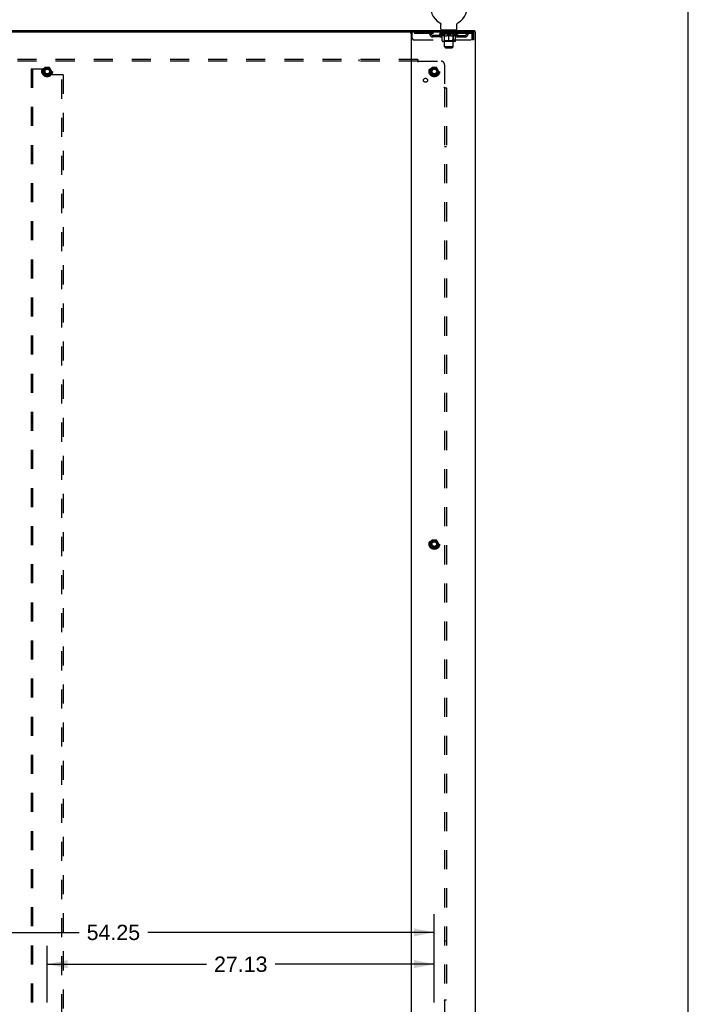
# Model space of a CAD drawing. Header units: inches. Extents: x 0 to 243, y 0 to 157.
# Tile 27 of 28: x 196 to 243, y 53 to 122. Entities that reach past the tile are written whole.
import ezdxf

# ---------------------------------------------------------------- set-up
doc = ezdxf.new("R2010")
doc.units = ezdxf.units.IN
doc.header["$LTSCALE"] = 13.357143
doc.header["$MEASUREMENT"] = 0
doc.linetypes.add('HIDDEN', pattern=[0.2, 0.1, -0.1])
doc.layers.get('0').update_dxf_attribs({"linetype": 'CONTINUOUS'})
for name, color, linetype in [('DEFAULT_2', 8, 'HIDDEN'), ('DIMENSIONS', 7, 'CONTINUOUS'), ('SUBPANEL', 7, 'CONTINUOUS')]:
    doc.layers.add(name, color=color, linetype=linetype)
doc.styles.get("Standard").update_dxf_attribs({"font": 'arial.ttf'})
doc.dimstyles.new('DIMSTYLE_1', dxfattribs={"dimtxt": 1.071429, "dimasz": 1.428571, "dimexe": 0.09, "dimexo": 0.07, "dimgap": 0.0375, "dimtad": 0, "dimtih": 1, "dimtoh": 1, "dimzin": 4, "dimdsep": 46, "dimtxsty": 'Standard', "dimblk": '_FILLED', "dimblk1": '_FILLED', "dimblk2": '_FILLED', "dimcen": 0.09, "dimadec": 3, "dimazin": 1, "dimtfac": 1, "dimtdec": 3, "dimtofl": 0, "dimtmove": 0, "dimatfit": 3, "dimldrblk": '_FILLED', "dimfxl": 0, "dimtolj": 1, "dimtzin": 4, "dimarcsym": 0})

# ---------------------------------------------------------------- blocks, each defined once
blk = doc.blocks.new('_FILLED')
at = {"color": 0, "linetype": 'ByBlock'}
blk.add_solid([(0, 0), (-1, 0.2), (-1, -0.2)], dxfattribs=at)
blk = doc.blocks.new('*D5')
at = {"layer": 'DIMENSIONS', "color": 2, "linetype": 'Continuous'}
for p, q in [((197.937, 52.754), (197.937, 56.714)), ((225.062, 52.754), (225.062, 56.714)), ((197.937, 55.429), (209.092, 55.429)), ((225.062, 55.429), (213.907, 55.429))]:
    blk.add_line(p, q, dxfattribs=at)
at = {"layer": 'DIMENSIONS', "color": 2, "linetype": 'Continuous', "xscale": 1.4285714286, "yscale": 1.4285714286, "zscale": 1.4285714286, "rotation": 180}
blk.add_blockref('_FILLED', (197.937, 55.429), dxfattribs=at)
at = {"layer": 'DIMENSIONS', "color": 2, "linetype": 'Continuous', "xscale": 1.4285714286, "yscale": 1.4285714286, "zscale": 1.4285714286}
blk.add_blockref('_FILLED', (225.062, 55.429), dxfattribs=at)
at = {"layer": 'DIMENSIONS', "color": 2, "linetype": 'Continuous', "insert": (211.499, 55.964), "char_height": 1.0714, "width": 3.74403, "attachment_point": 2, "line_spacing_factor": 0.9}
blk.add_mtext('27.13', dxfattribs=at)
blk = doc.blocks.new('*D6')
at = {"layer": 'DIMENSIONS', "color": 2, "linetype": 'Continuous'}
for p, q in [((170.812, 52.754), (170.812, 58.943)), ((225.062, 52.754), (225.062, 58.943)), ((170.812, 57.657), (200.166, 57.657)), ((225.062, 57.657), (204.981, 57.657))]:
    blk.add_line(p, q, dxfattribs=at)
at = {"layer": 'DIMENSIONS', "color": 2, "linetype": 'Continuous', "xscale": 1.4285714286, "yscale": 1.4285714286, "zscale": 1.4285714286, "rotation": 180}
blk.add_blockref('_FILLED', (170.812, 57.657), dxfattribs=at)
at = {"layer": 'DIMENSIONS', "color": 2, "linetype": 'Continuous', "xscale": 1.4285714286, "yscale": 1.4285714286, "zscale": 1.4285714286}
blk.add_blockref('_FILLED', (225.062, 57.657), dxfattribs=at)
at = {"layer": 'DIMENSIONS', "color": 2, "linetype": 'Continuous', "insert": (202.574, 58.193), "char_height": 1.0714, "width": 3.74403, "attachment_point": 2, "line_spacing_factor": 0.9}
blk.add_mtext('54.25', dxfattribs=at)

msp = doc.modelspace()

# ---------------------------------------------------------------- linework, layer by layer
at = {"color": 7, "linetype": 'Continuous'}
for p, q in [((242.857, 0), (242.857, 157.143)), ((167.989, 120.879), (227.885, 120.879)), ((225.448, 121.417), (225.448, 121.417)), ((225.448, 121.417), (225.452, 121.414)), ((225.45, 121.415), (225.449, 121.416)), ((225.452, 121.414), (225.456, 121.411)), ((225.456, 121.411), (225.461, 121.409)), ((225.46, 121.409), (225.465, 121.406)), ((225.464, 121.406), (225.469, 121.402)), ((225.468, 121.402), (225.472, 121.399)), ((225.472, 121.399), (225.476, 121.396)), ((225.476, 121.396), (225.48, 121.392)), ((225.48, 121.392), (225.483, 121.388)), ((225.483, 121.388), (225.487, 121.384)), ((225.486, 121.385), (225.49, 121.381)), ((225.49, 121.381), (225.493, 121.377)), ((225.493, 121.377), (225.496, 121.372)), ((225.496, 121.372), (225.499, 121.368)), ((225.498, 121.368), (225.501, 121.364)), ((225.501, 121.364), (225.504, 121.359)), ((225.504, 121.359), (225.506, 121.355)), ((225.506, 121.355), (225.508, 121.35)), ((225.508, 121.35), (225.51, 121.346)), ((225.51, 121.346), (225.512, 121.341)), ((225.512, 121.341), (225.513, 121.336)), ((225.513, 121.336), (225.515, 121.331)), ((225.515, 121.331), (225.516, 121.326)), ((225.516, 121.326), (225.517, 121.321)), ((225.517, 121.321), (225.518, 121.316)), ((225.518, 121.316), (225.519, 121.311)), ((225.519, 121.311), (225.52, 121.306)), ((225.52, 121.296), (225.52, 121.292)), ((225.52, 120.978), (225.52, 121.292)), ((225.583, 120.909), (225.583, 120.879)), ((226.583, 120.909), (225.583, 120.909)), ((226.583, 120.909), (226.583, 120.879)), ((226.645, 120.978), (226.645, 121.292)), ((226.646, 121.306), (226.647, 121.311)), ((226.646, 121.301), (226.646, 121.306)), ((226.647, 121.311), (226.648, 121.316)), ((226.648, 121.316), (226.649, 121.321)), ((226.649, 121.321), (226.65, 121.326)), ((226.65, 121.326), (226.651, 121.331)), ((226.651, 121.331), (226.652, 121.336)), ((226.652, 121.336), (226.654, 121.341)), ((226.654, 121.341), (226.656, 121.346)), ((226.656, 121.346), (226.658, 121.35)), ((226.658, 121.35), (226.66, 121.355)), ((226.66, 121.355), (226.662, 121.359)), ((226.662, 121.359), (226.665, 121.364)), ((226.665, 121.364), (226.668, 121.368)), ((226.667, 121.368), (226.67, 121.372)), ((226.67, 121.372), (226.673, 121.377)), ((226.673, 121.377), (226.676, 121.381)), ((226.676, 121.381), (226.68, 121.385)), ((226.679, 121.384), (226.683, 121.388)), ((226.683, 121.388), (226.686, 121.392)), ((226.686, 121.392), (226.69, 121.396)), ((226.69, 121.396), (226.694, 121.399)), ((226.694, 121.399), (226.698, 121.402)), ((226.697, 121.402), (226.701, 121.406)), ((226.701, 121.406), (226.706, 121.409)), ((226.705, 121.409), (226.71, 121.411)), ((226.71, 121.411), (226.714, 121.414)), ((226.71, 121.411), (226.711, 121.412)), ((226.714, 121.414), (226.718, 121.417)), ((226.717, 121.416), (226.716, 121.415)), ((226.718, 121.417), (226.718, 121.417)), ((227.885, 120.879), (227.885, 120.775))]:
    msp.add_line(p, q, dxfattribs=at)
at = {"color": 3, "linetype": 'Continuous'}
for p, q in [((167.937, 120.775), (227.937, 120.775)), ((223.437, 120.775), (223.437, 48.983)), ((227.937, 48.983), (227.937, 120.775))]:
    msp.add_line(p, q, dxfattribs=at)
at = {"color": 7, "linetype": 'Continuous'}
for points in [[(225.52, 121.306), (225.52, 121.301), (225.52, 121.296)], [(226.645, 121.292), (226.646, 121.296), (226.646, 121.301)], [(226.645, 121.292), (226.646, 121.296), (226.646, 121.301)]]:
    msp.add_lwpolyline(points, dxfattribs=at)
for centre, radius, start, end in [((226.083, 122.537), 1.288, 299.50527, 240.49473), ((225.589, 120.978), 0.069, 180, 265), ((226.576, 120.978), 0.069, 275, 360)]:
    msp.add_arc(centre, radius, start, end, dxfattribs=at)
at = {"layer": 'DEFAULT_2', "color": 8, "linetype": 'HIDDEN'}
for p, q in [((225.455, 121.412), (225.456, 121.411)), ((225.68, 120.909), (225.68, 120.879)), ((225.718, 120.819), (225.718, 120.899)), ((225.788, 120.809), (225.728, 120.809)), ((225.783, 119.728), (225.783, 120.799)), ((226.438, 120.809), (226.378, 120.809)), ((226.383, 119.728), (226.383, 120.799)), ((226.448, 120.819), (226.448, 120.899)), ((226.486, 120.909), (226.486, 120.879)), ((223.395, 120.775), (223.395, 120.671)), ((227.666, 120.671), (223.395, 120.671)), ((223.52, 120.337), (223.52, 120.775)), ((223.645, 120.212), (227.699, 120.212)), ((224.495, 120.775), (224.495, 120.671)), ((224.968, 120.42), (224.968, 120.524)), ((225.451, 120.524), (224.968, 120.524)), ((225.451, 120.42), (224.968, 120.42)), ((225.218, 120.42), (225.218, 120.524)), ((225.45, 120.624), (225.45, 120.671)), ((226.716, 120.624), (225.45, 120.624)), ((225.609, 120.512), (225.45, 120.624)), ((225.459, 120.664), (225.459, 120.671)), ((225.468, 120.661), (225.468, 120.664)), ((225.468, 120.661), (226.698, 120.661)), ((225.477, 120.661), (225.477, 120.664)), ((225.478, 120.661), (225.478, 120.664)), ((225.488, 120.664), (225.488, 120.671)), ((225.504, 120.661), (225.504, 120.664)), ((225.506, 120.661), (225.506, 120.664)), ((225.535, 120.664), (225.535, 120.671)), ((225.549, 120.661), (225.549, 120.664)), ((225.552, 120.661), (225.552, 120.664)), ((225.756, 120.664), (225.555, 120.664)), ((225.598, 120.664), (225.598, 120.671)), ((225.599, 120.661), (225.599, 120.664)), ((225.6, 120.661), (225.6, 120.664)), ((225.603, 120.661), (225.603, 120.664)), ((225.609, 120.512), (225.619, 120.512)), ((225.61, 120.661), (225.61, 120.664)), ((225.61, 120.661), (225.61, 120.664)), ((225.614, 120.661), (225.614, 120.664)), ((225.617, 120.661), (225.617, 120.665)), ((225.619, 120.149), (225.619, 120.556)), ((225.621, 120.661), (225.621, 120.664)), ((225.636, 120.661), (225.636, 120.664)), ((225.645, 120.671), (225.645, 120.775)), ((225.654, 120.661), (225.654, 120.666)), ((225.654, 120.661), (225.654, 120.664)), ((226.509, 120.112), (225.657, 120.112)), ((225.674, 120.661), (225.674, 120.664)), ((225.674, 120.661), (225.674, 120.664)), ((225.676, 120.664), (225.676, 120.671)), ((225.686, 120.661), (225.686, 120.664)), ((225.69, 120.661), (225.69, 120.664)), ((225.699, 120.661), (225.699, 120.664)), ((225.71, 120.661), (225.71, 120.668)), ((225.726, 120.661), (225.726, 120.664)), ((225.729, 120.661), (225.729, 120.664)), ((225.77, 120.152), (225.73, 120.112)), ((225.756, 120.661), (225.756, 120.664)), ((225.823, 120.664), (225.761, 120.664)), ((225.762, 120.512), (225.942, 120.512)), ((225.766, 120.664), (225.766, 120.671)), ((225.77, 120.152), (225.77, 120.621)), ((226.396, 120.152), (225.77, 120.152)), ((225.773, 120.661), (225.773, 120.664)), ((225.778, 120.661), (225.778, 120.664)), ((225.784, 120.661), (225.784, 120.669)), ((225.788, 120.661), (225.788, 120.664)), ((225.799, 120.661), (225.799, 120.664)), ((225.823, 120.661), (225.823, 120.664)), ((225.898, 120.664), (225.839, 120.664)), ((225.859, 120.661), (225.859, 120.664)), ((225.866, 120.664), (225.866, 120.671)), ((225.87, 120.661), (225.87, 120.664)), ((225.872, 120.661), (225.872, 120.67)), ((225.875, 120.661), (225.875, 120.664)), ((225.883, 120.661), (225.883, 120.664)), ((225.898, 120.661), (225.898, 120.664)), ((225.978, 120.664), (225.924, 120.664)), ((225.937, 120.661), (225.937, 120.664)), ((225.969, 120.664), (226.046, 120.668)), ((225.973, 120.664), (225.973, 120.671)), ((225.974, 120.67), (225.973, 120.671)), ((225.974, 120.664), (225.974, 120.67)), ((225.974, 120.661), (225.974, 120.664)), ((225.977, 120.661), (225.977, 120.664)), ((225.978, 120.661), (225.978, 120.664)), ((225.979, 120.661), (225.979, 120.664)), ((226.014, 120.664), (226.078, 120.664)), ((226.019, 120.661), (226.019, 120.664)), ((226.025, 120.664), (226.025, 120.667)), ((226.046, 120.664), (226.046, 120.668)), ((226.062, 120.661), (226.062, 120.664)), ((226.08, 120.664), (226.08, 120.664)), ((226.08, 120.661), (226.08, 120.664)), ((226.08, 120.661), (226.08, 120.664)), ((226.083, 120.664), (226.083, 120.671)), ((226.083, 120.671), (226.197, 120.664)), ((226.083, 120.112), (226.083, 120.556)), ((226.086, 120.661), (226.086, 120.664)), ((226.086, 120.661), (226.086, 120.664)), ((226.086, 120.664), (226.086, 120.664)), ((226.104, 120.661), (226.104, 120.664)), ((226.104, 120.664), (226.152, 120.664)), ((226.146, 120.661), (226.146, 120.664)), ((226.187, 120.661), (226.187, 120.664)), ((226.187, 120.661), (226.187, 120.664)), ((226.188, 120.664), (226.242, 120.664)), ((226.189, 120.661), (226.189, 120.664)), ((226.192, 120.67), (226.193, 120.671)), ((226.192, 120.664), (226.192, 120.67)), ((226.192, 120.661), (226.192, 120.664)), ((226.193, 120.664), (226.193, 120.671)), ((226.224, 120.512), (226.404, 120.512)), ((226.229, 120.661), (226.229, 120.664)), ((226.268, 120.661), (226.268, 120.664)), ((226.268, 120.664), (226.327, 120.664)), ((226.283, 120.661), (226.283, 120.664)), ((226.291, 120.661), (226.291, 120.664)), ((226.293, 120.661), (226.293, 120.67)), ((226.296, 120.661), (226.296, 120.664)), ((226.3, 120.664), (226.3, 120.671)), ((226.307, 120.661), (226.307, 120.664)), ((226.343, 120.661), (226.343, 120.664)), ((226.343, 120.664), (226.405, 120.664)), ((226.367, 120.661), (226.367, 120.664)), ((226.378, 120.661), (226.378, 120.664)), ((226.382, 120.661), (226.382, 120.669)), ((226.388, 120.661), (226.388, 120.664)), ((226.393, 120.661), (226.393, 120.664)), ((226.396, 120.152), (226.396, 120.621)), ((226.396, 120.152), (226.436, 120.112)), ((226.4, 120.664), (226.4, 120.671)), ((226.41, 120.661), (226.41, 120.664)), ((226.41, 120.664), (226.611, 120.664)), ((226.437, 120.661), (226.437, 120.664)), ((226.44, 120.661), (226.44, 120.664)), ((226.456, 120.661), (226.456, 120.668)), ((226.467, 120.661), (226.467, 120.664)), ((226.476, 120.661), (226.476, 120.664)), ((226.48, 120.661), (226.48, 120.664)), ((226.49, 120.664), (226.49, 120.671)), ((226.491, 120.661), (226.491, 120.664)), ((226.492, 120.661), (226.492, 120.664)), ((226.512, 120.661), (226.512, 120.666)), ((226.512, 120.661), (226.512, 120.664)), ((226.52, 120.671), (226.52, 120.775)), ((226.53, 120.661), (226.53, 120.664)), ((226.545, 120.661), (226.545, 120.664)), ((226.546, 120.149), (226.546, 120.556)), ((226.546, 120.512), (226.557, 120.512)), ((226.549, 120.661), (226.549, 120.665)), ((226.552, 120.661), (226.552, 120.664)), ((226.556, 120.661), (226.556, 120.664)), ((226.556, 120.661), (226.556, 120.664)), ((226.557, 120.512), (226.716, 120.624)), ((226.563, 120.661), (226.563, 120.664)), ((226.566, 120.661), (226.566, 120.664)), ((226.567, 120.661), (226.567, 120.664)), ((226.568, 120.664), (226.568, 120.671)), ((226.614, 120.661), (226.614, 120.664)), ((226.617, 120.661), (226.617, 120.664)), ((226.631, 120.664), (226.631, 120.671)), ((226.66, 120.661), (226.66, 120.664)), ((226.662, 120.661), (226.662, 120.664)), ((226.678, 120.664), (226.678, 120.671)), ((226.688, 120.661), (226.688, 120.664)), ((226.689, 120.661), (226.689, 120.664)), ((226.698, 120.661), (226.698, 120.664)), ((226.707, 120.664), (226.707, 120.671)), ((226.715, 120.524), (227.198, 120.524)), ((226.715, 120.42), (227.198, 120.42)), ((226.716, 120.624), (226.716, 120.671)), ((226.948, 120.42), (226.948, 120.524)), ((227.198, 120.42), (227.198, 120.524)), ((227.666, 120.775), (227.666, 120.671)), ((227.699, 120.608), (227.699, 120.212)), ((227.729, 120.212), (227.729, 120.608)), ((227.833, 120.608), (227.729, 120.608)), ((227.833, 120.212), (227.729, 120.212)), ((227.833, 120.212), (227.833, 120.608)), ((226.383, 119.728), (225.783, 119.728)), ((225.852, 119.659), (225.783, 119.728)), ((225.852, 119.659), (226.314, 119.659)), ((226.314, 119.659), (226.383, 119.728)), ((196.812, 118.191), (196.812, 51.566)), ((196.812, 118.191), (196.916, 118.191)), ((196.916, 118.191), (196.916, 51.566)), ((196.916, 118.191), (197.708, 118.191)), ((197.774, 118.276), (197.619, 118.009)), ((197.771, 118.129), (197.771, 117.838)), ((198.091, 118.281), (197.783, 118.281)), ((198.255, 118.009), (198.1, 118.276)), ((224.899, 118.276), (224.744, 118.009)), ((225.216, 118.281), (224.908, 118.281)), ((225.38, 118.009), (225.225, 118.276)), ((197.619, 117.999), (197.774, 117.731)), ((198.091, 117.726), (197.783, 117.726)), ((198.958, 117.775), (197.833, 117.775)), ((198.1, 117.731), (198.255, 117.999)), ((198.958, 51.982), (198.958, 117.775)), ((199.062, 117.775), (198.958, 117.775)), ((199.062, 117.775), (199.062, 51.982)), ((224.744, 117.999), (224.899, 117.731)), ((225.216, 117.726), (224.908, 117.726)), ((225.225, 117.731), (225.38, 117.999)), ((224.899, 85.151), (224.744, 84.884)), ((225.216, 85.156), (224.908, 85.156)), ((225.38, 84.884), (225.225, 85.151)), ((224.744, 84.874), (224.899, 84.606)), ((225.216, 84.601), (224.908, 84.601)), ((225.225, 84.606), (225.38, 84.874))]:
    msp.add_line(p, q, dxfattribs=at)
for points in [[(225.769, 120.512), (225.745, 120.517), (225.72, 120.522), (225.695, 120.529), (225.67, 120.537), (225.645, 120.546), (225.619, 120.556)], [(225.619, 120.555), (225.644, 120.545), (225.668, 120.537), (225.692, 120.529), (225.715, 120.523), (225.739, 120.517), (225.762, 120.512)], [(226.083, 120.556), (226.057, 120.546), (226.031, 120.537), (226.006, 120.529), (225.981, 120.522), (225.957, 120.517), (225.932, 120.512)], [(225.942, 120.512), (225.965, 120.517), (225.988, 120.523), (226.012, 120.529), (226.035, 120.537), (226.059, 120.545), (226.083, 120.554)], [(226.234, 120.512), (226.209, 120.517), (226.184, 120.523), (226.159, 120.529), (226.134, 120.537), (226.109, 120.546), (226.083, 120.556)], [(226.083, 120.554), (226.107, 120.545), (226.131, 120.536), (226.155, 120.529), (226.178, 120.522), (226.201, 120.517), (226.224, 120.512)], [(226.546, 120.556), (226.521, 120.546), (226.495, 120.537), (226.47, 120.529), (226.446, 120.522), (226.421, 120.517), (226.397, 120.512)], [(226.404, 120.512), (226.428, 120.517), (226.451, 120.523), (226.475, 120.529), (226.498, 120.537), (226.522, 120.545), (226.546, 120.555)], [(227.671, 120.77), (227.668, 120.774), (227.666, 120.775)], [(227.678, 120.661), (227.675, 120.664), (227.673, 120.667), (227.671, 120.669), (227.668, 120.67), (227.666, 120.671)], [(227.671, 120.77), (227.673, 120.765), (227.675, 120.758), (227.678, 120.749), (227.68, 120.738), (227.682, 120.726), (227.685, 120.712), (227.687, 120.696), (227.69, 120.68), (227.692, 120.663), (227.694, 120.645), (227.697, 120.626), (227.699, 120.608)], [(227.678, 120.661), (227.68, 120.657), (227.682, 120.652), (227.685, 120.647), (227.687, 120.641), (227.69, 120.635), (227.692, 120.628), (227.694, 120.622), (227.697, 120.615), (227.699, 120.608)]]:
    msp.add_lwpolyline(points, dxfattribs=at)
for centre, radius in [((197.937, 118.004), 0.372), ((197.937, 118.004), 0.356), ((197.937, 118.004), 0.312), ((197.937, 118.004), 0.204), ((197.937, 118.004), 0.188), ((197.937, 118.004), 0.183), ((197.937, 118.004), 0.165), ((225.062, 118.004), 0.372), ((225.062, 118.004), 0.356), ((225.062, 118.004), 0.312), ((225.062, 118.004), 0.204), ((225.062, 118.004), 0.188), ((225.062, 118.004), 0.183), ((225.062, 118.004), 0.165), ((225.062, 84.879), 0.372), ((225.062, 84.879), 0.356), ((225.062, 84.879), 0.312), ((225.062, 84.879), 0.204), ((225.062, 84.879), 0.188), ((225.062, 84.879), 0.183), ((225.062, 84.879), 0.165)]:
    msp.add_circle(centre, radius, dxfattribs=at)
for centre, radius, start, end in [((225.589, 120.978), 0.069, 265, 270), ((225.708, 120.899), 0.01, 0, 90), ((225.728, 120.819), 0.01, 180, 270), ((225.773, 120.799), 0.01, 0, 90), ((226.393, 120.799), 0.01, 90, 180), ((226.438, 120.819), 0.01, 270, 360), ((226.458, 120.899), 0.01, 90, 180), ((226.576, 120.978), 0.069, 270, 275), ((223.645, 120.337), 0.125, 180, 270), ((224.679, 120.608), 0.167, 8.07163, 90), ((224.68, 120.608), 0.0625, 7.98631, 90), ((224.968, 120.649), 0.229, 187.98631, 270), ((224.968, 120.649), 0.125, 188.07163, 270), ((225.451, 120.649), 0.125, 270, 351.92837), ((225.451, 120.649), 0.229, 270, 352.01369), ((225.74, 120.608), 0.167, 90, 171.92837), ((225.657, 120.149), 0.0371, 180, 270), ((225.74, 120.608), 0.0625, 90, 172.01369), ((225.73, 120.621), 0.0398, 0, 90), ((226.436, 120.621), 0.0398, 90, 180), ((226.425, 120.608), 0.167, 8.07163, 90), ((226.426, 120.608), 0.0625, 7.98631, 90), ((226.715, 120.649), 0.229, 187.98631, 270), ((226.509, 120.149), 0.0371, 270, 360), ((226.715, 120.649), 0.125, 188.07163, 270), ((227.198, 120.649), 0.125, 270, 351.92837), ((227.198, 120.649), 0.229, 270, 352.01369), ((227.487, 120.608), 0.167, 90, 171.92837), ((227.486, 120.608), 0.0625, 90, 172.01369), ((227.666, 120.608), 0.167, 0, 90), ((227.666, 120.608), 0.063, 0, 90), ((197.708, 118.129), 0.0625, 0, 90), ((197.783, 118.271), 0.01, 90.01235, 149.98915), ((198.091, 118.271), 0.01, 30.01204, 89.98872), ((224.908, 118.271), 0.01, 90.01235, 149.98915), ((225.216, 118.271), 0.01, 30.01204, 89.98872), ((197.628, 118.004), 0.01, 150.01268, 209.98829), ((197.833, 117.838), 0.0625, 180, 270), ((197.783, 117.736), 0.01, 210.01204, 269.98872), ((198.091, 117.736), 0.01, 270.01235, 329.98915), ((198.246, 118.004), 0.01, 330.01268, 29.98829), ((224.753, 118.004), 0.01, 150.01268, 209.98829), ((224.908, 117.736), 0.01, 210.01204, 269.98872), ((225.216, 117.736), 0.01, 270.01235, 329.98915), ((225.371, 118.004), 0.01, 330.01268, 29.98829), ((224.908, 85.146), 0.01, 90.01235, 149.98915), ((225.216, 85.146), 0.01, 30.01204, 89.98872), ((224.753, 84.879), 0.01, 150.01268, 209.98829), ((224.908, 84.611), 0.01, 210.01204, 269.98872), ((225.216, 84.611), 0.01, 270.01235, 329.98915), ((225.371, 84.879), 0.01, 330.01268, 29.98829)]:
    msp.add_arc(centre, radius, start, end, dxfattribs=at)
for centre, major_axis, ratio, start_param, end_param in [((226.083, 120.671), (0.633, 0.007), 0.05963, 2.96643, 3.140963), ((225.43, 120.659), (0.198, 0), 0.060556, 0.430652, 1.470503), ((226.083, 120.671), (0.633, 0), 0.060556, -3.141593, -2.96706), ((225.43, 120.652), (0.198, 0.002), 0.05963, 1.376596, 1.469874), ((226.083, 120.671), (0.633, 0.013), 0.05688, 2.791345, 2.965878), ((225.406, 120.659), (0.198, 0.002), 0.05963, 0.25549, 1.295341), ((225.474, 120.659), (0.198, -0.002), 0.05963, 0.605815, 1.645666), ((226.083, 120.671), (0.633, -0.007), 0.05963, -2.96643, -2.791898), ((225.474, 120.652), (0.198, 0), 0.060556, 1.551758, 1.645036), ((225.406, 120.652), (0.198, 0.004), 0.05688, 1.20151, 1.294789), ((225.475, 120.654), (0.164, 0.002), 0.05963, 1.065228, 1.614276), ((225.456, 120.654), (0.164, 0.003), 0.05688, 0.890143, 1.43919), ((225.513, 120.654), (0.164, 0), 0.060556, 1.240391, 1.789438), ((226.083, 120.671), (0.633, 0.019), 0.052395, 2.616403, 2.790936), ((225.402, 120.659), (0.198, 0.004), 0.05688, 0.080405, 1.120256), ((225.537, 120.659), (0.198, -0.004), 0.05688, 0.7809, 1.820751), ((226.083, 120.671), (0.633, -0.013), 0.05688, -2.791345, -2.616812), ((225.537, 120.652), (0.198, -0.002), 0.05963, 1.72692, 1.820198), ((225.402, 120.652), (0.198, 0.006), 0.052395, 1.026568, 1.119847), ((225.455, 120.654), (0.164, 0.005), 0.052395, 0.715201, 1.264248), ((225.569, 120.654), (0.164, -0.002), 0.05963, 1.415553, 1.9646), ((226.083, 120.671), (0.633, 0.025), 0.046319, 2.441654, 2.616187), ((225.616, 120.659), (0.198, -0.006), 0.052395, 0.955842, 1.995693), ((226.083, 120.671), (0.633, -0.019), 0.052395, -2.616403, -2.44187), ((225.419, 120.659), (0.198, 0.006), 0.052395, -0.094537, 0.945314), ((225.616, 120.652), (0.198, -0.004), 0.05688, 1.902006, 1.995284), ((225.419, 120.652), (0.198, 0.008), 0.046319, 0.851819, 0.945098), ((225.473, 120.654), (0.164, 0.006), 0.046319, 0.540452, 1.089499), ((225.64, 120.654), (0.164, -0.003), 0.05688, 1.590638, 2.139686), ((226.083, 120.671), (0.633, 0.029), 0.038841, 2.267123, 2.441656), ((225.709, 120.659), (0.198, -0.008), 0.046319, 1.130591, 2.170442), ((225.456, 120.659), (0.198, 0.008), 0.046319, -0.269286, 0.770565), ((226.083, 120.671), (0.633, -0.025), 0.046319, -2.441654, -2.267121), ((225.709, 120.652), (0.198, -0.006), 0.052395, 2.076947, 2.170226), ((225.456, 120.652), (0.198, 0.009), 0.038841, 0.677289, 0.770567), ((225.51, 120.654), (0.164, 0.008), 0.038841, 0.365921, 0.914969), ((225.725, 120.654), (0.164, -0.005), 0.052395, 1.76558, 2.314627), ((226.083, 120.671), (0.633, 0.033), 0.030195, 2.09281, 2.267343), ((225.814, 120.659), (0.198, -0.009), 0.038841, 1.305122, 2.344973), ((225.512, 120.659), (0.198, 0.009), 0.038841, -0.443817, 0.596034), ((226.083, 120.671), (0.633, -0.029), 0.038841, -2.267123, -2.092591), ((225.814, 120.652), (0.198, -0.008), 0.046319, 2.251696, 2.344975), ((225.512, 120.652), (0.198, 0.01), 0.030195, 0.502975, 0.596254), ((225.565, 120.654), (0.164, 0.009), 0.030195, 0.191608, 0.740655), ((225.82, 120.654), (0.164, -0.006), 0.046319, 1.940329, 2.489376), ((225.586, 120.659), (0.198, 0.01), 0.030195, -0.61813, 0.421721), ((226.083, 120.671), (0.633, 0.036), 0.020645, 1.918687, 2.09322), ((225.927, 120.659), (0.198, -0.01), 0.030195, 1.479435, 2.519286), ((226.083, 120.671), (0.633, -0.033), 0.030195, -2.09281, -1.918277), ((225.927, 120.652), (0.198, -0.009), 0.038841, 2.426227, 2.519505), ((225.586, 120.652), (0.198, 0.011), 0.020645, 0.328852, 0.422131), ((225.635, 120.654), (0.164, 0.009), 0.020645, 0.017485, 0.566532), ((225.924, 120.654), (0.164, -0.008), 0.038841, 2.11486, 2.663907), ((225.674, 120.659), (0.198, 0.011), 0.020645, -0.792253, 0.247598), ((226.083, 120.671), (0.633, 0.038), 0.010478, 1.744704, 1.919237), ((226.045, 120.659), (0.198, -0.011), 0.020645, 1.653558, 2.693409), ((226.083, 120.671), (0.633, -0.036), 0.020645, -1.918687, -1.744154), ((226.045, 120.652), (0.198, -0.01), 0.030195, 2.60054, 2.693819), ((225.674, 120.652), (0.198, 0.012), 0.010478, 0.154869, 0.248148), ((225.718, 120.654), (0.164, 0.01), 0.010478, 6.126688, 6.675735), ((226.032, 120.654), (0.164, -0.009), 0.030195, 2.289173, 2.83822), ((225.775, 120.659), (0.198, 0.012), 0.010478, -0.966236, -0.000846), ((226.164, 120.659), (0.198, -0.012), 0.010478, 1.827541, 2.867392), ((226.083, 120.671), (0.633, -0.038), 0.010478, -1.744704, -1.570171), ((226.164, 120.652), (0.198, -0.011), 0.020645, 2.774664, 2.867942), ((226.142, 120.654), (0.164, -0.009), 0.020645, 2.463296, 3.012344), ((226.002, 120.659), (0.198, 0.012), 0.010478, 0.274201, 1.314052), ((225.916, 120.654), (0.164, 0.01), 0.010478, -0.000298, 0.504314), ((225.886, 120.652), (0.198, 0.012), 0.010478, 0.192946, 0.399283), ((226.083, 120.671), (0.633, 0.038), 0.010478, -1.578586, -1.396888), ((226.28, 120.652), (0.198, -0.012), 0.010478, 2.948646, 3.041925), ((226.25, 120.654), (0.164, -0.01), 0.010478, 2.637279, 3.142076), ((226.121, 120.659), (0.198, 0.011), 0.020645, 0.448184, 1.488034), ((226.024, 120.654), (0.164, 0.009), 0.020645, 0.129249, 0.678296), ((226.002, 120.652), (0.198, 0.011), 0.020645, 0.273651, 0.366929), ((226.391, 120.659), (0.198, -0.012), 0.010478, -3.140747, -2.175357), ((226.083, 120.671), (0.633, 0.036), 0.020645, -1.397439, -1.222906), ((226.083, 120.671), (0.633, -0.038), 0.010478, 1.222355, 1.396888), ((226.239, 120.659), (0.198, 0.01), 0.030195, 0.622307, 1.662158), ((226.134, 120.654), (0.164, 0.009), 0.030195, 0.303372, 0.852419), ((226.448, 120.654), (0.164, -0.01), 0.010478, 2.749043, 3.29809), ((226.492, 120.659), (0.198, -0.011), 0.020645, 2.893995, 3.933846), ((226.121, 120.652), (0.198, 0.01), 0.030195, 0.447774, 0.541052), ((226.492, 120.652), (0.198, -0.012), 0.010478, 2.893445, 2.986723), ((226.352, 120.659), (0.198, 0.009), 0.038841, 0.79662, 1.836471), ((226.083, 120.671), (0.633, 0.033), 0.030195, -1.223315, -1.048783), ((226.083, 120.671), (0.633, -0.036), 0.020645, 1.048373, 1.222906), ((226.242, 120.654), (0.164, 0.008), 0.038841, 0.477686, 1.026733), ((226.531, 120.654), (0.164, -0.009), 0.020645, 2.57506, 3.124108), ((226.58, 120.659), (0.198, -0.01), 0.030195, 2.719872, 3.759723), ((226.457, 120.659), (0.198, 0.008), 0.046319, 0.971151, 2.011002), ((226.239, 120.652), (0.198, 0.009), 0.038841, 0.622087, 0.715366), ((226.58, 120.652), (0.198, -0.011), 0.020645, 2.719462, 2.812741), ((226.083, 120.671), (0.633, 0.029), 0.038841, -1.049002, -0.874469), ((226.083, 120.671), (0.633, -0.033), 0.030195, 0.87425, 1.048783), ((226.346, 120.654), (0.164, 0.006), 0.046319, 0.652216, 1.201263), ((226.55, 120.659), (0.198, 0.006), 0.052395, 1.1459, 2.185751), ((226.601, 120.654), (0.164, -0.009), 0.030195, 2.400937, 2.949985), ((226.654, 120.659), (0.198, -0.009), 0.038841, 2.545558, 3.585409), ((226.441, 120.654), (0.164, 0.005), 0.052395, 0.826965, 1.376012), ((226.352, 120.652), (0.198, 0.008), 0.046319, 0.796618, 0.889896), ((226.654, 120.652), (0.198, -0.01), 0.030195, 2.545339, 2.638617), ((226.629, 120.659), (0.198, 0.004), 0.05688, 1.320842, 2.360692), ((226.083, 120.671), (0.633, 0.025), 0.046319, -0.874471, -0.699939), ((226.083, 120.671), (0.633, -0.029), 0.038841, 0.699936, 0.874469), ((226.71, 120.659), (0.198, -0.008), 0.046319, 2.371028, 3.410879), ((226.656, 120.654), (0.164, -0.008), 0.038841, 2.226624, 2.775671), ((226.692, 120.659), (0.198, 0.002), 0.05963, 1.495927, 2.535778), ((226.526, 120.654), (0.164, 0.003), 0.05688, 1.001907, 1.550954), ((226.747, 120.659), (0.198, -0.006), 0.052395, 2.196279, 3.23613), ((226.457, 120.652), (0.198, 0.006), 0.052395, 0.971367, 1.064645), ((226.693, 120.654), (0.164, -0.006), 0.046319, 2.052093, 2.601141), ((226.736, 120.659), (0.198, 0), 0.060556, 1.671089, 2.71094), ((226.71, 120.652), (0.198, -0.009), 0.038841, 2.371026, 2.464304), ((226.764, 120.659), (0.198, -0.004), 0.05688, 2.021337, 3.061188), ((226.083, 120.671), (0.633, 0.019), 0.052395, -0.699723, -0.52519), ((226.083, 120.671), (0.633, -0.025), 0.046319, 0.525406, 0.699939), ((226.76, 120.659), (0.198, -0.002), 0.05963, 1.846251, 2.886102), ((226.597, 120.654), (0.164, 0.002), 0.05963, 1.176993, 1.72604), ((226.711, 120.654), (0.164, -0.005), 0.052395, 1.877344, 2.426392), ((226.653, 120.654), (0.164, 0), 0.060556, 1.352155, 1.901202), ((226.71, 120.654), (0.164, -0.003), 0.05688, 1.702402, 2.25145), ((226.691, 120.654), (0.164, -0.002), 0.05963, 1.527317, 2.076364), ((226.55, 120.652), (0.198, 0.004), 0.05688, 1.146309, 1.239587), ((226.747, 120.652), (0.198, -0.008), 0.046319, 2.196495, 2.289773), ((226.083, 120.671), (0.633, 0.013), 0.05688, -0.524781, -0.350248), ((226.083, 120.671), (0.633, -0.019), 0.052395, 0.350657, 0.52519), ((226.629, 120.652), (0.198, 0.002), 0.05963, 1.321394, 1.414673), ((226.764, 120.652), (0.198, -0.006), 0.052395, 2.021746, 2.115024), ((226.083, 120.671), (0.633, 0.007), 0.05963, -0.349695, -0.175162), ((226.083, 120.671), (0.633, -0.013), 0.05688, 0.175715, 0.350248), ((226.692, 120.652), (0.198, 0), 0.060556, 1.496556, 1.589835), ((226.76, 120.652), (0.198, -0.004), 0.05688, 1.846804, 1.940083), ((226.736, 120.652), (0.198, -0.002), 0.05963, 1.671719, 1.764997), ((226.083, 120.671), (0.633, 0), 0.060556, -0.174533, 0), ((226.083, 120.671), (0.633, -0.007), 0.05963, 0.000629, 0.175162)]:
    msp.add_ellipse(centre, major_axis=major_axis, ratio=ratio, start_param=start_param, end_param=end_param, dxfattribs=at)
at = {"layer": 'SUBPANEL', "color": 8, "linetype": 'HIDDEN'}
for p, q in [((223.906, 118.847), (171.968, 118.847)), ((223.906, 118.722), (171.968, 118.722)), ((219.781, 118.847), (219.781, 118.722)), ((223.906, 118.847), (223.906, 118.681)), ((223.941, 118.722), (225.531, 118.722)), ((225.781, 118.472), (225.781, 116.883)), ((225.74, 116.847), (225.906, 116.847)), ((225.781, 116.847), (225.781, 52.91)), ((225.799, 116.864), (225.793, 116.871)), ((225.906, 116.847), (225.906, 52.91)), ((225.906, 112.722), (225.781, 112.722)), ((225.906, 57.035), (225.781, 57.035)), ((225.906, 52.91), (225.74, 52.91)), ((225.781, 52.874), (225.781, 51.285))]:
    msp.add_line(p, q, dxfattribs=at)
for points in [[(223.906, 118.761), (223.907, 118.759), (223.909, 118.757), (223.911, 118.755), (223.912, 118.753), (223.914, 118.751), (223.915, 118.749), (223.917, 118.747), (223.918, 118.746), (223.92, 118.744), (223.921, 118.743), (223.923, 118.741)], [(223.923, 118.741), (223.929, 118.735), (223.931, 118.733), (223.933, 118.731), (223.935, 118.729), (223.937, 118.727), (223.938, 118.725), (223.94, 118.724), (223.941, 118.722)], [(223.931, 118.708), (223.932, 118.71), (223.934, 118.712), (223.935, 118.715), (223.937, 118.717), (223.938, 118.719), (223.94, 118.721), (223.941, 118.722)], [(223.906, 118.681), (223.908, 118.682), (223.909, 118.683), (223.911, 118.684), (223.912, 118.685), (223.914, 118.686), (223.916, 118.687), (223.917, 118.688), (223.919, 118.69), (223.92, 118.691), (223.922, 118.693), (223.923, 118.695), (223.924, 118.697), (223.925, 118.699), (223.927, 118.701), (223.928, 118.703), (223.931, 118.708)], [(225.74, 116.847), (225.741, 116.849), (225.741, 116.851), (225.742, 116.853), (225.743, 116.854), (225.744, 116.856), (225.745, 116.857), (225.747, 116.859), (225.748, 116.86), (225.75, 116.862), (225.752, 116.863), (225.753, 116.864), (225.755, 116.866), (225.757, 116.867), (225.759, 116.868), (225.761, 116.87)], [(225.761, 116.87), (225.766, 116.873), (225.768, 116.874), (225.771, 116.875), (225.773, 116.877), (225.775, 116.878), (225.777, 116.88), (225.779, 116.881), (225.781, 116.883)], [(225.793, 116.871), (225.791, 116.873), (225.789, 116.875), (225.787, 116.876), (225.786, 116.878), (225.784, 116.88), (225.782, 116.881), (225.781, 116.883)], [(225.819, 116.847), (225.817, 116.849), (225.815, 116.851), (225.813, 116.852), (225.811, 116.854), (225.809, 116.855), (225.807, 116.857), (225.806, 116.858), (225.804, 116.86), (225.802, 116.861), (225.801, 116.863), (225.799, 116.864)], [(225.74, 52.91), (225.741, 52.908), (225.741, 52.906), (225.742, 52.905), (225.743, 52.903), (225.744, 52.902), (225.745, 52.9), (225.747, 52.898), (225.748, 52.897), (225.75, 52.895), (225.752, 52.894), (225.753, 52.893), (225.755, 52.891), (225.757, 52.89), (225.759, 52.889), (225.761, 52.887), (225.766, 52.885)], [(225.766, 52.885), (225.768, 52.883), (225.771, 52.882), (225.773, 52.88), (225.775, 52.879), (225.777, 52.877), (225.779, 52.876), (225.781, 52.874)], [(225.799, 52.893), (225.793, 52.886), (225.791, 52.884), (225.789, 52.883), (225.787, 52.881), (225.786, 52.879), (225.784, 52.877), (225.782, 52.876), (225.781, 52.874)], [(225.819, 52.91), (225.817, 52.908), (225.815, 52.907), (225.813, 52.905), (225.811, 52.903), (225.809, 52.902), (225.807, 52.9), (225.806, 52.899), (225.804, 52.897), (225.802, 52.896), (225.801, 52.894), (225.799, 52.893)]]:
    msp.add_lwpolyline(points, dxfattribs=at)
for centre, radius in [((197.937, 118.004), 0.25), ((225.062, 118.004), 0.25), ((224.443, 117.385), 0.141), ((225.062, 84.879), 0.25)]:
    msp.add_circle(centre, radius, dxfattribs=at)
msp.add_arc((225.531, 118.472), 0.25, 0, 90, dxfattribs=at)

# ---------------------------------------------------------------- dimensions: what is measured, and where the dimension line sits
at = {"layer": 'DIMENSIONS', "color": 2, "linetype": 'Continuous'}
dim = msp.add_linear_dim(base=(170.812, 57.657), p1=(225.062, 52.684), p2=(170.812, 52.684), angle=180, dimstyle='DIMSTYLE_1', dxfattribs=at)
dim.commit()
dim.dimension.update_dxf_attribs({"geometry": '*D6', "text_midpoint": (202.573, 57.651), "dimtype": 160})
dim = msp.add_linear_dim(base=(225.061985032, 55.428646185), p1=(197.936985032, 52.683595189), p2=(225.061985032, 52.683595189), dimstyle='DIMSTYLE_1', dxfattribs=at)
dim.commit()
dim.dimension.update_dxf_attribs({"geometry": '*D5', "text_midpoint": (211.485266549, 55.422669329), "dimtype": 160})

doc.saveas('drawing.dxf')
